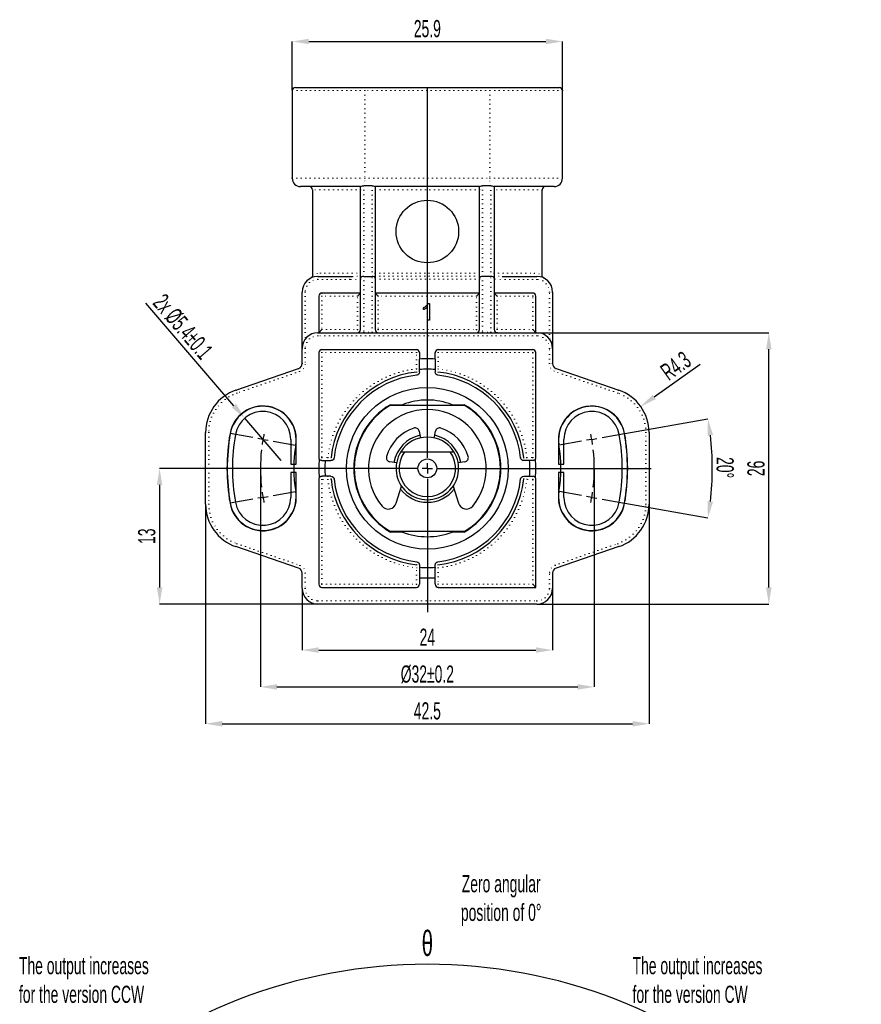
# Model space of a CAD drawing. Header units: millimetres. Extents: x 41 to 369, y 41 to 518.
# Tile 8 of 9: x 59 to 196, y 352 to 512. Entities that reach past the tile are written whole.
import ezdxf

# ---------------------------------------------------------------- set-up
doc = ezdxf.new("R2010")
doc.units = ezdxf.units.MM
doc.header["$PDSIZE"] = -1
doc.linetypes.add('DOT2', pattern=[0.635, 0, -0.635])
doc.layers.add('LINEE_SOTTILI', color=7, linetype='Continuous')
doc.styles.add('SLDTEXTSTYLE1', font='TXT', dxfattribs={"width": 0.605})
doc.dimstyles.new('SLDDIMSTYLE0', dxfattribs={"dimtxt": 2.8, "dimasz": 2.7, "dimexe": 0, "dimexo": 0.0625, "dimgap": 0.7, "dimtad": 1, "dimlfac": 0.588235, "dimrnd": 1e-09, "dimzin": 12, "dimdsep": 46, "dimtxsty": 'SLDTEXTSTYLE1', "dimsah": 1, "dimcen": 0.09, "dimadec": 0, "dimazin": 3, "dimtfac": 1, "dimtofl": 0, "dimtmove": 0, "dimatfit": 3, "dimfxl": 1, "dimfrac": 2, "dimtolj": 1, "dimtzin": 12, "dimarcsym": 0})
doc.dimstyles.new('SLDDIMSTYLE1', dxfattribs={"dimtxt": 2.8, "dimasz": 2.7, "dimexe": 0, "dimexo": 0.0625, "dimgap": 0.7, "dimtad": 1, "dimlfac": 0.588235, "dimrnd": 1e-09, "dimzin": 12, "dimdsep": 46, "dimtxsty": 'SLDTEXTSTYLE1', "dimsah": 1, "dimcen": 0.09, "dimadec": 0, "dimazin": 3, "dimtol": 1, "dimtp": 0.2, "dimtm": 0.2, "dimtfac": 1, "dimtofl": 0, "dimtmove": 0, "dimatfit": 3, "dimfxl": 1, "dimfrac": 2, "dimtolj": 1, "dimarcsym": 0})
doc.dimstyles.new('SLDDIMSTYLE13', dxfattribs={"dimtxt": 4.10931, "dimasz": 2.7, "dimexe": 0, "dimexo": 0.0625, "dimgap": 1.027327, "dimtad": 1, "dimdec": 4, "dimlfac": 0.588235, "dimzin": 12, "dimdsep": 46, "dimtxsty": 'SLDTEXTSTYLE1', "dimsah": 1, "dimcen": 0.09, "dimadec": 3, "dimazin": 3, "dimtfac": 1, "dimtdec": 3, "dimtofl": 0, "dimtmove": 0, "dimatfit": 3, "dimfxl": 1, "dimfrac": 2, "dimtolj": 1, "dimtzin": 12, "dimarcsym": 0})
doc.dimstyles.new('SLDDIMSTYLE2', dxfattribs={"dimtxt": 2.8, "dimasz": 2.7, "dimexe": 0, "dimexo": 0.0625, "dimgap": 0.7, "dimtad": 1, "dimdec": 1, "dimlfac": 0.588235, "dimrnd": 1e-09, "dimzin": 12, "dimdsep": 46, "dimtxsty": 'SLDTEXTSTYLE1', "dimblk1": 'NONE', "dimsah": 1, "dimcen": 0, "dimadec": 0, "dimazin": 3, "dimtol": 1, "dimtp": 0.1, "dimtm": 0.1, "dimtfac": 1, "dimtdec": 1, "dimtmove": 0, "dimatfit": 3, "dimldrblk": 'NONE', "dimfxl": 1, "dimfrac": 2, "dimtolj": 1, "dimarcsym": 0})
doc.dimstyles.new('SLDDIMSTYLE3', dxfattribs={"dimtxt": 2.8, "dimasz": 2.7, "dimexe": 0, "dimexo": 0.0625, "dimgap": 0.7, "dimtad": 1, "dimdec": 4, "dimlfac": 0.588235, "dimzin": 12, "dimdsep": 46, "dimtxsty": 'SLDTEXTSTYLE1', "dimsah": 1, "dimcen": 0.09, "dimadec": 3, "dimazin": 3, "dimtfac": 1, "dimtdec": 3, "dimtofl": 0, "dimtmove": 0, "dimatfit": 3, "dimfxl": 1, "dimfrac": 2, "dimtolj": 1, "dimtzin": 12, "dimarcsym": 0})
doc.dimstyles.new('SLDDIMSTYLE4', dxfattribs={"dimtxt": 2.8, "dimasz": 2.7, "dimexe": 0, "dimexo": 0.0625, "dimgap": 0.7, "dimtad": 1, "dimlfac": 0.588235, "dimrnd": 1e-09, "dimzin": 12, "dimdsep": 46, "dimtxsty": 'SLDTEXTSTYLE1', "dimsah": 1, "dimcen": 0, "dimadec": 0, "dimazin": 3, "dimtfac": 1, "dimtofl": 0, "dimtmove": 0, "dimatfit": 3, "dimfxl": 1, "dimfrac": 2, "dimtolj": 1, "dimtzin": 12, "dimarcsym": 0})

# ---------------------------------------------------------------- blocks, each defined once
blk = doc.blocks.new('_D_36')
at = {"layer": 'Defpoints', "color": 0}
for p in [(147.49, 508.52), (147.49, 508.52), (103.46, 500.51), (147.49, 500.51)]:
    blk.add_point(p, dxfattribs=at)
at = {"layer": 'LINEE_SOTTILI', "color": 0, "lineweight": -2}
for p, q in [((103.46, 500.58), (103.46, 508.52)), ((106.16, 508.52), (144.79, 508.52)), ((147.49, 500.58), (147.49, 508.52))]:
    blk.add_line(p, q, dxfattribs=at)
at = {"layer": 'LINEE_SOTTILI', "color": 0}
for points in [[(106.16, 508.97), (106.16, 508.07), (103.46, 508.52)], [(144.79, 508.07), (144.79, 508.97), (147.49, 508.52)]]:
    blk.add_solid(points, dxfattribs=at)
at = {"layer": 'LINEE_SOTTILI', "color": 0, "insert": (125.47, 512.02), "char_height": 2.8, "attachment_point": 2, "style": 'SLDTEXTSTYLE1'}
blk.add_mtext('\\A1;25.9', dxfattribs=at)
blk = doc.blocks.new('_D_37')
at = {"layer": 'Defpoints', "color": 0}
for p in [(98.27, 438.97), (152.67, 438.97), (152.67, 403.37), (152.67, 403.37)]:
    blk.add_point(p, dxfattribs=at)
at = {"layer": 'LINEE_SOTTILI', "color": 0, "lineweight": -2}
for p, q in [((98.27, 438.91), (98.27, 403.37)), ((152.67, 438.91), (152.67, 403.37)), ((100.97, 403.37), (149.97, 403.37))]:
    blk.add_line(p, q, dxfattribs=at)
at = {"layer": 'LINEE_SOTTILI', "color": 0}
for points in [[(100.97, 403.82), (100.97, 402.92), (98.27, 403.37)], [(149.97, 402.92), (149.97, 403.82), (152.67, 403.37)]]:
    blk.add_solid(points, dxfattribs=at)
at = {"layer": 'LINEE_SOTTILI', "color": 0, "insert": (125.47, 406.87), "char_height": 2.8, "attachment_point": 2, "style": 'SLDTEXTSTYLE1'}
blk.add_mtext('\\A1;%%c32%%p0.2', dxfattribs=at)
blk = doc.blocks.new('_D_38')
at = {"layer": 'Defpoints', "color": 0}
for p in [(89.35, 433.14), (161.6, 433.14), (161.6, 397.37), (161.6, 397.37)]:
    blk.add_point(p, dxfattribs=at)
at = {"layer": 'LINEE_SOTTILI', "color": 0, "lineweight": -2}
for p, q in [((89.35, 433.07), (89.35, 397.37)), ((161.6, 433.07), (161.6, 397.37)), ((92.05, 397.37), (158.9, 397.37))]:
    blk.add_line(p, q, dxfattribs=at)
at = {"layer": 'LINEE_SOTTILI', "color": 0}
for points in [[(92.05, 397.82), (92.05, 396.92), (89.35, 397.37)], [(158.9, 396.92), (158.9, 397.82), (161.6, 397.37)]]:
    blk.add_solid(points, dxfattribs=at)
at = {"layer": 'LINEE_SOTTILI', "color": 0, "insert": (125.47, 400.87), "char_height": 2.8, "attachment_point": 2, "style": 'SLDTEXTSTYLE1'}
blk.add_mtext('\\A1;42.5', dxfattribs=at)
blk = doc.blocks.new('_D_39')
at = {"layer": 'Defpoints', "color": 0}
for p in [(88.75, 438.97), (81.85, 416.87), (81.85, 416.87), (107.62, 416.87)]:
    blk.add_point(p, dxfattribs=at)
at = {"layer": 'LINEE_SOTTILI', "color": 0, "lineweight": -2}
for p, q in [((88.69, 438.97), (81.85, 438.97)), ((81.85, 436.27), (81.85, 419.57)), ((107.56, 416.87), (81.85, 416.87))]:
    blk.add_line(p, q, dxfattribs=at)
at = {"layer": 'LINEE_SOTTILI', "color": 0}
for points in [[(82.3, 436.27), (81.4, 436.27), (81.85, 438.97)], [(81.4, 419.57), (82.3, 419.57), (81.85, 416.87)]]:
    blk.add_solid(points, dxfattribs=at)
at = {"layer": 'LINEE_SOTTILI', "color": 0, "insert": (78.35, 427.92), "char_height": 2.8, "attachment_point": 2, "rotation": 90, "style": 'SLDTEXTSTYLE1'}
blk.add_mtext('\\A1;13', dxfattribs=at)
blk = doc.blocks.new('_D_40')
at = {"layer": 'Defpoints', "color": 0}
for p in [(95.72, 447.15), (101.65, 440.25)]:
    blk.add_point(p, dxfattribs=at)
at = {"layer": 'LINEE_SOTTILI', "color": 0, "lineweight": -2}
for p, q in [((93.96, 449.19), (79.61, 465.91)), ((101.65, 440.25), (95.72, 447.15)), ((101.65, 440.25), (101.65, 440.25))]:
    blk.add_line(p, q, dxfattribs=at)
at = {"layer": 'LINEE_SOTTILI', "color": 0}
blk.add_solid([(93.62, 448.9), (94.3, 449.49), (95.72, 447.15)], dxfattribs=at)
at = {"layer": 'LINEE_SOTTILI', "color": 0, "insert": (82.72, 467.66), "char_height": 2.8, "attachment_point": 1, "rotation": 310.6484, "style": 'SLDTEXTSTYLE1'}
blk.add_mtext('\\A1;2x %%c5.4%%p0.1', dxfattribs=at)
blk = doc.blocks.new('_None')
blk = doc.blocks.new('_D_41')
at = {"layer": 'Defpoints', "color": 0}
for p in [(105.07, 419.42), (145.87, 419.42), (145.87, 409.37), (145.87, 409.37)]:
    blk.add_point(p, dxfattribs=at)
at = {"layer": 'LINEE_SOTTILI', "color": 0, "lineweight": -2}
for p, q in [((105.07, 419.36), (105.07, 409.37)), ((145.87, 419.36), (145.87, 409.37)), ((107.77, 409.37), (143.17, 409.37))]:
    blk.add_line(p, q, dxfattribs=at)
at = {"layer": 'LINEE_SOTTILI', "color": 0}
for points in [[(107.77, 409.82), (107.77, 408.92), (105.07, 409.37)], [(143.17, 408.92), (143.17, 409.82), (145.87, 409.37)]]:
    blk.add_solid(points, dxfattribs=at)
at = {"layer": 'LINEE_SOTTILI', "color": 0, "insert": (125.47, 412.87), "char_height": 2.8, "attachment_point": 2, "style": 'SLDTEXTSTYLE1'}
blk.add_mtext('\\A1;24', dxfattribs=at)
blk = doc.blocks.new('_D_42')
at = {"layer": 'Defpoints', "color": 0}
for p in [(157.57, 444.63), (146.94, 442.76), (146.94, 435.19), (171.81, 436.27), (157.57, 433.31)]:
    blk.add_point(p, dxfattribs=at)
at = {"layer": 'LINEE_SOTTILI', "color": 0, "lineweight": -2}
for p, q in [((157.63, 444.64), (171.18, 447.03)), ((157.63, 433.3), (171.18, 430.91))]:
    blk.add_line(p, q, dxfattribs=at)
blk.add_arc((125.47, 438.97), 46.42, 353.3333, 6.6667, dxfattribs=at)
at = {"layer": 'LINEE_SOTTILI', "color": 0}
for points in [[(172.02, 444.43), (171.13, 444.3), (171.18, 447.03)], [(171.13, 433.65), (172.02, 433.52), (171.18, 430.91)]]:
    blk.add_solid(points, dxfattribs=at)
at = {"layer": 'LINEE_SOTTILI', "color": 0, "insert": (175.39, 440.81), "char_height": 2.8, "attachment_point": 1, "rotation": 270, "style": 'SLDTEXTSTYLE1'}
blk.add_mtext('\\A1;20%%d', dxfattribs=at)
blk = doc.blocks.new('_D_43')
at = {"layer": 'Defpoints', "color": 0}
for p in [(160.24, 449.05), (154.29, 444.81)]:
    blk.add_point(p, dxfattribs=at)
at = {"layer": 'LINEE_SOTTILI', "color": 0, "lineweight": -2}
blk.add_line((162.44, 450.62), (169.91, 455.95), dxfattribs=at)
at = {"layer": 'LINEE_SOTTILI', "color": 0}
blk.add_solid([(162.18, 450.98), (162.7, 450.25), (160.24, 449.05)], dxfattribs=at)
at = {"layer": 'LINEE_SOTTILI', "color": 0, "insert": (163.17, 455.44), "char_height": 2.8, "attachment_point": 1, "rotation": 35.4759, "style": 'SLDTEXTSTYLE1'}
blk.add_mtext('\\A1;R4.3', dxfattribs=at)
blk = doc.blocks.new('_D_44')
at = {"layer": 'Defpoints', "color": 0}
for p in [(143.32, 461.07), (181.1, 461.07), (181.1, 461.07), (143.32, 416.87)]:
    blk.add_point(p, dxfattribs=at)
at = {"layer": 'LINEE_SOTTILI', "color": 0, "lineweight": -2}
for p, q in [((143.38, 461.07), (181.1, 461.07)), ((181.1, 419.57), (181.1, 458.37)), ((143.38, 416.87), (181.1, 416.87))]:
    blk.add_line(p, q, dxfattribs=at)
at = {"layer": 'LINEE_SOTTILI', "color": 0}
for points in [[(181.55, 458.37), (180.65, 458.37), (181.1, 461.07)], [(180.65, 419.57), (181.55, 419.57), (181.1, 416.87)]]:
    blk.add_solid(points, dxfattribs=at)
at = {"layer": 'LINEE_SOTTILI', "color": 0, "insert": (177.6, 438.97), "char_height": 2.8, "attachment_point": 2, "rotation": 90, "style": 'SLDTEXTSTYLE1'}
blk.add_mtext('\\A1;26', dxfattribs=at)
blk = doc.blocks.new('SW_CENTERMARKSYMBOL_9')
at = {"layer": 'LINEE_SOTTILI', "color": 0}
for p, q in [((-1.67, 0.3), (-5.32, 0.94)), ((0, 0), (-0.84, 0.15)), ((0, 0), (0.84, -0.15)), ((53.57, 0), (52.74, -0.15)), ((53.57, 0), (54.41, 0.15)), ((55.25, 0.3), (58.89, 0.94)), ((1.67, -0.3), (5.32, -0.94)), ((51.9, -0.3), (48.26, -0.94)), ((0, -9.45), (-0.84, -9.59)), ((0, -9.45), (0.84, -9.3)), ((1.67, -9.15), (5.32, -8.51)), ((51.9, -9.15), (48.26, -8.51)), ((53.57, -9.45), (52.74, -9.3)), ((53.57, -9.45), (54.41, -9.59)), ((-1.67, -9.74), (-5.32, -10.38)), ((55.25, -9.74), (58.89, -10.38))]:
    blk.add_line(p, q, dxfattribs=at)
for start, end in [(170, 171.7905), (168.2095, 170), (10, 11.7905), (8.2095, 10), (173.581, 186.419), (353.581, 6.419), (188.2095, 190), (190, 191.7905), (348.2095, 350), (350, 351.7905)]:
    blk.add_arc((26.79, -4.72), 27.2, start, end, dxfattribs=at)
blk = doc.blocks.new('SW_CENTERMARKSYMBOL_10')
at = {"layer": 'LINEE_SOTTILI', "color": 0}
for p, q in [((0, 1.7), (0, 62.08)), ((-1.7, 0), (-36.72, 0)), ((0, 0), (-0.85, 0)), ((0, 0), (0, 0.85)), ((0, 0), (0, -0.85)), ((0, 0), (0.85, 0)), ((1.7, 0), (36.46, 0)), ((0, -1.7), (0, -23.43))]:
    blk.add_line(p, q, dxfattribs=at)
blk = doc.blocks.new('_D_47')
at = {"layer": 'Defpoints', "color": 0}
for p in [(147.44, 355.29), (73.41, 325.35), (176.39, 324.21), (125.47, 273.29), (125.47, 273.29)]:
    blk.add_point(p, dxfattribs=at)
at = {"layer": 'LINEE_SOTTILI', "color": 0, "lineweight": -2}
for p, q in [((73.37, 325.39), (65.44, 333.32)), ((176.44, 324.26), (185.5, 333.32))]:
    blk.add_line(p, q, dxfattribs=at)
blk.add_arc((125.47, 273.29), 84.89, 46.8224, 133.1776, dxfattribs=at)
at = {"layer": 'LINEE_SOTTILI', "color": 0}
for points in [[(67.07, 335.52), (67.7, 334.88), (65.44, 333.32)], [(183.25, 334.88), (183.87, 335.52), (185.5, 333.32)]]:
    blk.add_solid(points, dxfattribs=at)
at = {"layer": 'LINEE_SOTTILI', "color": 0, "insert": (124.55, 363.65), "char_height": 4.11, "attachment_point": 1, "style": 'SLDTEXTSTYLE1'}
blk.add_mtext('θ', dxfattribs=at)

msp = doc.modelspace()

# ---------------------------------------------------------------- linework, layer by layer
at = {"color": 7, "linetype": 'Continuous', "lineweight": 25}
for p, q in [((103.45569, 500.5129), (103.45569, 486.2329)), ((103.96569, 501.0229), (115.27069, 501.0229)), ((115.27069, 501.0229), (135.67069, 501.0229)), ((135.67069, 501.0229), (146.97569, 501.0229)), ((147.48569, 486.2329), (147.48569, 500.5129)), ((114.59069, 484.8729), (104.81569, 484.8729)), ((114.59069, 469.97996), (114.59069, 484.87711)), ((116.46069, 485.00997), (115.27069, 485.00997)), ((116.97069, 484.87556), (116.97069, 469.97996)), ((133.97069, 484.8729), (116.97069, 484.8729)), ((133.97069, 469.97996), (133.97069, 484.87556)), ((135.67069, 485.00997), (134.48069, 485.00997)), ((136.35069, 484.87711), (136.35069, 469.97996)), ((146.12569, 484.8729), (136.35069, 484.8729)), ((106.77069, 484.3629), (106.77069, 470.45701)), ((144.17069, 470.45701), (144.17069, 484.3629)), ((107.62069, 470.2529), (112.81891, 470.2529)), ((112.81891, 470.2529), (113.26618, 470.25842)), ((115.10069, 470.2529), (116.46069, 470.2529)), ((135.84069, 470.2529), (134.48069, 470.2529)), ((137.64562, 470.25788), (138.12246, 470.2529)), ((138.12246, 470.2529), (143.32069, 470.2529)), ((114.59069, 461.5829), (114.59069, 469.97996)), ((116.97069, 469.97996), (116.97069, 461.5829)), ((133.97069, 461.5829), (133.97069, 469.97996)), ((136.35069, 469.97996), (136.35069, 461.5829)), ((105.07069, 458.5229), (105.07069, 467.7029)), ((107.79069, 467.0229), (107.79069, 461.0729)), ((114.59069, 467.5329), (108.30069, 467.5329)), ((114.59069, 467.5329), (114.08069, 467.0229)), ((133.97069, 467.5329), (116.97069, 467.5329)), ((116.97069, 467.5329), (117.48069, 467.0229)), ((133.97069, 467.5329), (133.46069, 467.0229)), ((142.64069, 467.5329), (136.35069, 467.5329)), ((136.86069, 467.0229), (136.35069, 467.5329)), ((143.15069, 461.0729), (143.15069, 467.0229)), ((145.87069, 467.7029), (145.87069, 458.5229)), ((125.47069, 463.1129), (125.47069, 465.23245)), ((125.59492, 465.8329), (125.81941, 465.8329)), ((125.81941, 465.8329), (125.81941, 463.1129)), ((124.843, 464.83143), (124.843, 465.1529)), ((125.81941, 463.1129), (125.47069, 463.1129)), ((107.62069, 461.0729), (143.32069, 461.0729)), ((108.30069, 461.5829), (107.79069, 461.0729)), ((143.15069, 461.0729), (142.64069, 461.5829)), ((105.07069, 456.04375), (105.07069, 458.5229)), ((107.79069, 457.8429), (107.79069, 440.7579)), ((108.30069, 458.3529), (123.68569, 458.3529)), ((124.19569, 457.8429), (124.19569, 456.77731)), ((126.74569, 456.77731), (126.74569, 457.8429)), ((127.25569, 458.3529), (142.64069, 458.3529)), ((143.15069, 440.7579), (143.15069, 457.8429)), ((145.87069, 458.5229), (145.87069, 456.04375)), ((126.74569, 456.77731), (126.74569, 455.0725)), ((94.27578, 451.72047), (104.49742, 455.24006)), ((124.19569, 454.682), (124.19569, 455.0725)), ((126.74569, 455.0725), (126.74569, 454.682)), ((146.44396, 455.24006), (156.66559, 451.72047)), ((119.46208, 449.3429), (121.41466, 449.3429)), ((119.48497, 449.2579), (131.4564, 449.2579)), ((129.52671, 449.3429), (131.47929, 449.3429)), ((89.34569, 433.13708), (89.34569, 444.80873)), ((124.12395, 445.04763), (124.32456, 444.14277)), ((126.61682, 444.14277), (126.81742, 445.04763)), ((161.59569, 444.80873), (161.59569, 433.13708)), ((103.23142, 443.69613), (103.23142, 439.6529)), ((104.08142, 439.6529), (104.08142, 443.69613)), ((124.32456, 444.14277), (124.38284, 443.95553)), ((126.55853, 443.95553), (126.61682, 444.14277)), ((146.85996, 443.69613), (146.85996, 439.6529)), ((147.70996, 439.6529), (147.70996, 443.69613)), ((121.15657, 441.6929), (121.77343, 441.6929)), ((121.77343, 441.6929), (129.16794, 441.6929)), ((129.16794, 441.6929), (129.7848, 441.6929)), ((103.23142, 439.6529), (104.08142, 439.6529)), ((108.30069, 440.2479), (108.82093, 440.2479)), ((108.82093, 440.2479), (109.76159, 440.2479)), ((120.44817, 439.85851), (119.34299, 440.05338)), ((131.59838, 440.05338), (130.49321, 439.85851)), ((142.12045, 440.2479), (141.17978, 440.2479)), ((142.64069, 440.2479), (142.12045, 440.2479)), ((146.85996, 439.6529), (147.70996, 439.6529)), ((103.23142, 438.2929), (103.23142, 434.24967)), ((104.08142, 438.2929), (103.23142, 438.2929)), ((104.08142, 434.24967), (104.08142, 438.2929)), ((146.85996, 438.2929), (146.85996, 434.24967)), ((147.70996, 438.2929), (146.85996, 438.2929)), ((147.70996, 434.24967), (147.70996, 438.2929)), ((107.79069, 437.1879), (107.79069, 420.1029)), ((108.82093, 437.6979), (108.30069, 437.6979)), ((109.76159, 437.6979), (108.82093, 437.6979)), ((141.17978, 437.6979), (142.12045, 437.6979)), ((142.12045, 437.6979), (142.64069, 437.6979)), ((143.15069, 419.5929), (143.15069, 437.1879)), ((120.39177, 433.28489), (121.27228, 436.0775)), ((129.6691, 436.0775), (130.5496, 433.28489)), ((121.41466, 428.6029), (119.46208, 428.6029)), ((131.4564, 428.6879), (119.48497, 428.6879)), ((131.47929, 428.6029), (129.52671, 428.6029)), ((104.49742, 422.70574), (94.27578, 426.22533)), ((156.66559, 426.22533), (146.44396, 422.70574)), ((105.07069, 419.4229), (105.07069, 421.90205)), ((124.19569, 423.26381), (124.19569, 422.87331)), ((126.74569, 422.87331), (126.74569, 423.26381)), ((126.74569, 421.1685), (126.74569, 422.87331)), ((145.87069, 421.90205), (145.87069, 419.4229)), ((124.19569, 421.1685), (124.19569, 420.1029)), ((126.74569, 420.1029), (126.74569, 421.1685)), ((108.30069, 419.5929), (123.68569, 419.5929)), ((127.25569, 419.5929), (143.15069, 419.5929)), ((142.64069, 420.1029), (143.15069, 419.5929)), ((143.32069, 416.8729), (107.62069, 416.8729))]:
    msp.add_line(p, q, dxfattribs=at)
at = {"color": 7, "linetype": 'DOT2', "lineweight": 18}
for p, q in [((115.27069, 500.5129), (103.45569, 500.5129)), ((115.27069, 501.0229), (115.27069, 500.5129)), ((115.27069, 500.5129), (115.27069, 486.2329)), ((135.67069, 500.5129), (115.27069, 500.5129)), ((135.67069, 500.5129), (135.67069, 501.0229)), ((135.67069, 500.5129), (135.67069, 486.2329)), ((147.48569, 500.5129), (135.67069, 500.5129)), ((103.45569, 486.2329), (115.27069, 486.2329)), ((115.27069, 485.00997), (115.27069, 486.2329)), ((115.27069, 486.2329), (135.67069, 486.2329)), ((135.67069, 485.00997), (135.67069, 486.2329)), ((135.67069, 486.2329), (147.48569, 486.2329)), ((115.10069, 485.0106), (115.10069, 470.2529)), ((116.46069, 470.2529), (116.46069, 485.00997)), ((134.48069, 485.00997), (134.48069, 470.2529)), ((135.84069, 470.2529), (135.84069, 485.0106)), ((114.59069, 484.3629), (106.77069, 484.3629)), ((133.97069, 484.3629), (116.97069, 484.3629)), ((144.17069, 484.3629), (136.35069, 484.3629)), ((107.62069, 469.7429), (107.62069, 470.2529)), ((108.05371, 470.7629), (114.59069, 470.7629)), ((112.81891, 469.7429), (112.81891, 470.2529)), ((115.10069, 470.2529), (115.10069, 461.15856)), ((116.46069, 461.15856), (116.46069, 470.2529)), ((116.97069, 470.7629), (133.97069, 470.7629)), ((116.97069, 470.28207), (133.97069, 470.28207)), ((134.48069, 470.2529), (134.48069, 461.15856)), ((135.84069, 461.15856), (135.84069, 470.2529)), ((136.35069, 470.7629), (142.88767, 470.7629)), ((138.12246, 470.2529), (138.12246, 469.7429)), ((143.32069, 470.2529), (143.32069, 469.7429)), ((112.81891, 469.7429), (107.62069, 469.7429)), ((133.97069, 469.80124), (116.97069, 469.80124)), ((143.32069, 469.7429), (138.12246, 469.7429)), ((105.58069, 467.7029), (105.07069, 467.7029)), ((105.58069, 467.7029), (105.58069, 460.0529)), ((108.30069, 467.0229), (107.79069, 467.0229)), ((108.30069, 467.5329), (108.30069, 467.0229)), ((108.30069, 467.0229), (108.30069, 461.5829)), ((114.08069, 467.0229), (108.30069, 467.0229)), ((114.08069, 461.5829), (114.08069, 467.0229)), ((117.48069, 467.0229), (117.48069, 461.5829)), ((133.46069, 467.0229), (117.48069, 467.0229)), ((133.46069, 461.5829), (133.46069, 467.0229)), ((136.86069, 467.0229), (136.86069, 461.5829)), ((142.64069, 467.0229), (136.86069, 467.0229)), ((142.64069, 467.0229), (142.64069, 467.5329)), ((142.64069, 461.5829), (142.64069, 467.0229)), ((143.15069, 467.0229), (142.64069, 467.0229)), ((145.36069, 460.0529), (145.36069, 467.7029)), ((145.87069, 467.7029), (145.36069, 467.7029)), ((107.62069, 461.0729), (107.62069, 460.5629)), ((143.32069, 460.5629), (107.62069, 460.5629)), ((108.30069, 461.5829), (114.08069, 461.5829)), ((114.08069, 461.5829), (114.08069, 461.0729)), ((114.59069, 461.5829), (114.08069, 461.5829)), ((115.10069, 461.15856), (115.10069, 461.0729)), ((115.10069, 461.15856), (116.46069, 461.15856)), ((116.46069, 461.15856), (116.46069, 461.0729)), ((117.48069, 461.5829), (116.97069, 461.5829)), ((117.48069, 461.5829), (117.48069, 461.0729)), ((117.48069, 461.5829), (133.46069, 461.5829)), ((133.46069, 461.5829), (133.46069, 461.0729)), ((133.97069, 461.5829), (133.46069, 461.5829)), ((134.48069, 461.0729), (134.48069, 461.15856)), ((134.48069, 461.15856), (135.84069, 461.15856)), ((135.84069, 461.0729), (135.84069, 461.15856)), ((136.86069, 461.5829), (136.35069, 461.5829)), ((136.86069, 461.0729), (136.86069, 461.5829)), ((136.86069, 461.5829), (142.64069, 461.5829)), ((143.32069, 461.0729), (143.32069, 460.5629)), ((105.07069, 458.5229), (105.58069, 458.5229)), ((105.58069, 458.5229), (105.58069, 456.04375)), ((107.79069, 457.8429), (108.30069, 457.8429)), ((108.30069, 458.3529), (108.30069, 457.8429)), ((123.68569, 457.8429), (108.30069, 457.8429)), ((108.30069, 457.8429), (108.30069, 440.7579)), ((123.68569, 458.3529), (123.68569, 457.8429)), ((123.68569, 455.17479), (123.68569, 457.8429)), ((124.19569, 457.8429), (123.68569, 457.8429)), ((126.74569, 457.8429), (127.25569, 457.8429)), ((127.25569, 458.3529), (127.25569, 457.8429)), ((127.25569, 457.8429), (127.25569, 455.17479)), ((142.64069, 457.8429), (127.25569, 457.8429)), ((142.64069, 458.3529), (142.64069, 457.8429)), ((143.15069, 457.8429), (142.64069, 457.8429)), ((142.64069, 440.7579), (142.64069, 457.8429)), ((145.36069, 456.04375), (145.36069, 458.5229)), ((145.87069, 458.5229), (145.36069, 458.5229)), ((105.07069, 456.04375), (105.58069, 456.04375)), ((145.87069, 456.04375), (145.36069, 456.04375)), ((104.66346, 454.75785), (94.44182, 451.23826)), ((104.49742, 455.24006), (104.66346, 454.75785)), ((124.19569, 455.17479), (123.68569, 455.17479)), ((123.68569, 455.17479), (123.74152, 454.66804)), ((127.25569, 455.17479), (126.74569, 455.17479)), ((127.25569, 455.17479), (127.19986, 454.66804)), ((146.44396, 455.24006), (146.27792, 454.75785)), ((156.49955, 451.23826), (146.27792, 454.75785)), ((94.27578, 451.72047), (94.44182, 451.23826)), ((156.66559, 451.72047), (156.49955, 451.23826)), ((89.34569, 444.80873), (89.85569, 444.80873)), ((89.85569, 444.80873), (89.85569, 433.13708)), ((161.08569, 433.13708), (161.08569, 444.80873)), ((161.08569, 444.80873), (161.59569, 444.80873)), ((108.30069, 440.7579), (107.79069, 440.7579)), ((108.30069, 440.7579), (108.30069, 440.2479)), ((108.30069, 440.7579), (109.2688, 440.7579)), ((109.2688, 440.7579), (109.77555, 440.70207)), ((109.2688, 440.7579), (109.2688, 440.2479)), ((141.67257, 440.7579), (141.16582, 440.70207)), ((141.67257, 440.7579), (141.67257, 440.2479)), ((141.67257, 440.7579), (142.64069, 440.7579)), ((142.64069, 440.7579), (142.64069, 440.2479)), ((143.15069, 440.7579), (142.64069, 440.7579)), ((107.79069, 437.1879), (108.30069, 437.1879)), ((108.30069, 437.6979), (108.30069, 437.1879)), ((109.2688, 437.1879), (108.30069, 437.1879)), ((108.30069, 437.1879), (108.30069, 420.1029)), ((109.2688, 437.6979), (109.2688, 437.1879)), ((109.77555, 437.24373), (109.2688, 437.1879)), ((141.16582, 437.24373), (141.67257, 437.1879)), ((141.67257, 437.1879), (141.67257, 437.6979)), ((142.64069, 437.1879), (141.67257, 437.1879)), ((142.64069, 437.1879), (142.64069, 437.6979)), ((142.64069, 437.1879), (143.15069, 437.1879)), ((142.64069, 420.1029), (142.64069, 437.1879)), ((89.34569, 433.13708), (89.85569, 433.13708)), ((161.08569, 433.13708), (161.59569, 433.13708)), ((94.44182, 426.70755), (94.27578, 426.22533)), ((94.44182, 426.70755), (104.66346, 423.18796)), ((146.27792, 423.18796), (156.49955, 426.70755)), ((156.49955, 426.70755), (156.66559, 426.22533)), ((104.66346, 423.18796), (104.49742, 422.70574)), ((105.58069, 421.90205), (105.07069, 421.90205)), ((105.58069, 421.90205), (105.58069, 419.4229)), ((123.74152, 423.27777), (123.68569, 422.77102)), ((123.68569, 422.77102), (124.19569, 422.77102)), ((123.68569, 420.1029), (123.68569, 422.77102)), ((126.74569, 422.77102), (127.25569, 422.77102)), ((127.19986, 423.27777), (127.25569, 422.77102)), ((127.25569, 422.77102), (127.25569, 420.1029)), ((145.36069, 419.4229), (145.36069, 421.90205)), ((145.36069, 421.90205), (145.87069, 421.90205)), ((146.27792, 423.18796), (146.44396, 422.70574)), ((105.58069, 419.4229), (105.07069, 419.4229)), ((108.30069, 420.1029), (107.79069, 420.1029)), ((108.30069, 420.1029), (123.68569, 420.1029)), ((108.30069, 420.1029), (108.30069, 419.5929)), ((123.68569, 420.1029), (124.19569, 420.1029)), ((123.68569, 420.1029), (123.68569, 419.5929)), ((126.74569, 420.1029), (127.25569, 420.1029)), ((127.25569, 419.5929), (127.25569, 420.1029)), ((127.25569, 420.1029), (142.64069, 420.1029)), ((145.36069, 419.4229), (145.87069, 419.4229)), ((107.62069, 417.3829), (143.32069, 417.3829)), ((107.62069, 417.3829), (107.62069, 416.8729)), ((143.32069, 417.3829), (143.32069, 416.8729))]:
    msp.add_line(p, q, dxfattribs=at)
at = {"color": 7, "linetype": 'DOT2', "lineweight": 18, "flags": 128}
for points in [[(123.74325, 454.17507), (123.74315, 454.20269), (123.74275, 454.31315), (123.74152, 454.66804)], [(127.19986, 454.66804), (127.19976, 454.64043), (127.19938, 454.52999), (127.19813, 454.17507)], [(109.77555, 440.70207), (109.80316, 440.70198), (109.9136, 440.7016), (110.26852, 440.70034)], [(140.67286, 440.70034), (140.70047, 440.70044), (140.81093, 440.70084), (141.16582, 440.70207)], [(110.26852, 437.24546), (110.2409, 437.24536), (110.13044, 437.24497), (109.77555, 437.24373)], [(141.16582, 437.24373), (141.13821, 437.24383), (141.02778, 437.24421), (140.67286, 437.24546)], [(123.74152, 423.27777), (123.74161, 423.30538), (123.74199, 423.41581), (123.74325, 423.77073)], [(127.19813, 423.77073), (127.19823, 423.74312), (127.19862, 423.63266), (127.19986, 423.27777)]]:
    msp.add_lwpolyline(points, dxfattribs=at)
at = {"color": 7, "linetype": 'Continuous', "lineweight": 25}
for centre, radius in [((125.47069, 477.5629), 5.1), ((125.47069, 438.9729), 13.175), ((125.47069, 438.9729), 1.53)]:
    msp.add_circle(centre, radius, dxfattribs=at)
for centre, radius, start, end in [((103.96569, 500.5129), 0.51, 90, 180), ((146.97569, 500.5129), 0.51, 0, 90), ((104.81569, 486.2329), 1.36, 180, 270), ((146.12569, 486.2329), 1.36, 270, 0), ((106.26069, 484.3629), 0.51, 0, 90), ((144.68069, 484.3629), 0.51, 90, 180), ((107.62069, 467.7029), 2.55, 90, 180), ((143.32069, 467.7029), 2.55, 0, 90), ((108.30069, 467.0229), 0.51, 90, 180), ((142.64069, 467.0229), 0.51, 0, 90), ((107.62069, 458.5229), 2.55, 90, 180), ((114.08069, 461.5829), 0.51, 270, 0), ((117.48069, 461.5829), 0.51, 180, 270), ((133.46069, 461.5829), 0.51, 270, 0), ((136.86069, 461.5829), 0.51, 180, 270), ((143.32069, 458.5229), 2.55, 0, 90), ((108.30069, 457.8429), 0.51, 90, 180), ((123.68569, 457.8429), 0.51, 0, 90), ((127.25569, 457.8429), 0.51, 90, 180), ((142.64069, 457.8429), 0.51, 0, 90), ((104.22069, 456.04375), 0.85, 289, 0), ((125.47069, 438.9729), 17.85, 85.9039562, 94.0960438), ((146.72069, 456.04375), 0.85, 180, 251), ((125.47069, 438.9729), 15.7901, 96.2870567, 173.7129433), ((125.47069, 438.9729), 15.3, 96.4827771, 173.5172229), ((125.47069, 438.9729), 16.15, 85.471937, 94.528063), ((125.47069, 438.9729), 15.3, 6.4827771, 83.5172229), ((125.47069, 438.9729), 15.7901, 6.2870567, 83.7129433), ((96.65569, 444.80873), 7.31, 109, 180), ((154.28569, 444.80873), 7.31, 0, 71), ((125.47069, 438.9729), 11.985, 120.0889384, 239.9110616), ((125.47069, 438.9729), 11.9, 120.198757, 239.801243), ((125.47069, 438.9729), 11.135, 68.6380163, 111.3619837), ((125.47069, 438.9729), 11.9, 300.198757, 59.801243), ((125.47069, 438.9729), 11.985, 300.0889384, 59.9110616), ((98.68392, 443.69613), 5.44, 350, 170), ((98.68392, 443.69613), 5.3975, 0, 170), ((98.68392, 443.69613), 4.5475, 0, 170), ((125.47069, 438.9729), 9.605, 320.2528718, 219.7471282), ((152.25746, 443.69613), 5.44, 10, 190), ((152.25746, 443.69613), 5.3975, 10, 180), ((152.25746, 443.69613), 4.5475, 10, 180), ((125.47069, 438.9729), 32.64, 170, 190), ((125.47069, 438.9729), 32.5975, 170, 190), ((125.47069, 438.9729), 31.7475, 170, 190), ((125.47069, 438.9729), 6.9275, 108.6401571, 163.8598429), ((125.47069, 438.9729), 5.525, 102.5, 170), ((123.47044, 444.90276), 0.66937, 12.5, 108.6401571), ((125.47069, 438.9729), 5.525, 10, 77.5), ((127.47093, 444.90276), 0.66937, 71.3598429, 167.5), ((125.47069, 438.9729), 6.9275, 16.1401571, 71.3598429), ((125.47069, 438.9729), 31.7475, 350, 10), ((125.47069, 438.9729), 32.5975, 350, 10), ((125.47069, 438.9729), 32.64, 350, 10), ((125.47069, 438.9729), 21.76, 170, 190), ((125.47069, 438.9729), 5.1, 32.2309526, 147.7690474), ((125.47069, 438.9729), 21.76, 350, 10), ((125.47069, 438.9729), 5.1, 147.7690474, 32.2309526), ((125.47069, 438.9729), 4.59, 143.6587969, 36.3412031), ((108.30069, 440.7579), 0.51, 180, 209.6073759), ((125.47069, 438.9729), 17.68, 175.025637, 184.974363), ((125.47069, 438.9729), 16.6985, 175.6209679, 184.3790321), ((119.45923, 440.71259), 0.66938, 163.8598429, 260), ((131.48215, 440.71259), 0.66938, 280, 16.1401571), ((125.47069, 438.9729), 16.6985, 355.6209679, 4.3790321), ((142.64069, 440.7579), 0.51, 330.3926241, 0), ((125.47069, 438.9729), 17.68, 355.025637, 4.974363), ((108.30069, 437.1879), 0.51, 150.3926241, 180), ((125.47069, 438.9729), 15.7901, 186.2870567, 263.7129433), ((125.47069, 438.9729), 15.3, 186.4827771, 263.5172229), ((125.47069, 438.9729), 15.3, 276.4827771, 353.5172229), ((125.47069, 438.9729), 15.7901, 276.2870567, 353.7129433), ((142.64069, 437.1879), 0.51, 0, 29.6073759), ((98.68392, 434.24967), 5.44, 190, 10), ((125.47069, 438.9729), 5.525, 217.9492205, 322.0507795), ((152.25746, 434.24967), 5.44, 170, 350), ((96.65569, 433.13708), 7.31, 180, 251), ((98.68392, 434.24967), 5.3975, 190, 0), ((98.68392, 434.24967), 4.5475, 190, 0), ((119.11498, 433.68746), 1.33875, 219.7471282, 342.5), ((131.82639, 433.68746), 1.33875, 197.5, 320.2528718), ((152.25746, 434.24967), 5.3975, 180, 350), ((152.25746, 434.24967), 4.5475, 180, 350), ((154.28569, 433.13708), 7.31, 289, 0), ((125.47069, 438.9729), 11.135, 248.6380163, 291.3619837), ((104.22069, 421.90205), 0.85, 0, 71), ((125.47069, 438.9729), 16.15, 265.471937, 274.528063), ((146.72069, 421.90205), 0.85, 109, 180), ((125.47069, 438.9729), 17.85, 265.9039562, 274.0960438), ((107.62069, 419.4229), 2.55, 180, 270), ((108.30069, 420.1029), 0.51, 180, 270), ((123.68569, 420.1029), 0.51, 270, 0), ((127.25569, 420.1029), 0.51, 180, 270), ((143.32069, 419.4229), 2.55, 270, 0)]:
    msp.add_arc(centre, radius, start, end, dxfattribs=at)
at = {"color": 7, "linetype": 'DOT2', "lineweight": 18}
for centre, radius, start, end in [((107.57878, 470.72732), 0.47626, 275.0486655, 4.2850512), ((143.3626, 470.72732), 0.47626, 175.7149488, 264.9513345), ((107.62069, 467.7029), 2.04, 90, 180), ((143.32069, 467.7029), 2.04, 0, 90), ((107.62069, 458.5229), 2.04, 90, 180), ((143.32069, 458.5229), 2.04, 0, 90), ((104.22069, 456.04375), 1.36, 289, 0), ((146.72069, 456.04375), 1.36, 180, 251), ((125.47069, 438.9729), 16.29992, 96.2870567, 173.7129433), ((123.68581, 455.17487), 0.50988, 276.2728629, 359.9910233), ((127.25557, 455.17487), 0.50988, 180.0089767, 263.7271371), ((125.47069, 438.9729), 16.29992, 6.2870567, 83.7129433), ((96.65569, 444.80873), 6.8, 109, 180), ((154.28569, 444.80873), 6.8, 0, 71), ((109.26872, 440.75778), 0.50988, 270.0089767, 353.7271371), ((141.67265, 440.75778), 0.50988, 186.2728629, 269.9910233), ((109.26872, 437.18802), 0.50988, 6.2728629, 89.9910233), ((125.47069, 438.9729), 16.29992, 186.2870567, 263.7129433), ((125.47069, 438.9729), 16.29992, 276.2870567, 353.7129433), ((141.67265, 437.18802), 0.50988, 90.0089767, 173.7271371), ((96.65569, 433.13708), 6.8, 180, 251), ((154.28569, 433.13708), 6.8, 289, 0), ((104.22069, 421.90205), 1.36, 0, 71), ((123.68581, 422.77094), 0.50988, 0.0089767, 83.7271371), ((127.25557, 422.77094), 0.50988, 96.2728629, 179.9910233), ((146.72069, 421.90205), 1.36, 109, 180), ((107.62069, 419.4229), 2.04, 180, 270), ((143.32069, 419.4229), 2.04, 270, 0)]:
    msp.add_arc(centre, radius, start, end, dxfattribs=at)
at = {"color": 7, "linetype": 'Continuous', "lineweight": 25}
for centre, start_param, end_param in [((115.10069, 469.97996), 1.570796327, 3.141592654), ((116.46069, 469.97996), 0, 1.570796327), ((134.48069, 469.97996), 1.570796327, 3.141592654), ((135.84069, 469.97996), 0, 1.570796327)]:
    msp.add_ellipse(centre, major_axis=(0.51, 0), ratio=0.535183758, start_param=start_param, end_param=end_param, dxfattribs=at)
at = {"color": 7, "linetype": 'DOT2', "lineweight": 18}
for centre, start_param, end_param in [((115.10069, 461.5829), 3.141592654, 4.71238898), ((116.46069, 461.5829), 4.71238898, 6.283185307), ((134.48069, 461.5829), 3.141592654, 4.71238898), ((135.84069, 461.5829), 4.71238898, 6.283185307)]:
    msp.add_ellipse(centre, major_axis=(0.51, 0), ratio=0.832050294, start_param=start_param, end_param=end_param, dxfattribs=at)
at = {"color": 7, "linetype": 'Continuous', "lineweight": 25}
for points, knots in [([(114.59069, 484.87711), (114.59069, 484.88786), (114.64662, 484.92065), (114.83189, 484.98387), (114.96367, 485.01163), (115.10069, 485.0106)], [0, 0, 0, 0, 0.5, 0.5, 1, 1, 1, 1]), ([(116.46069, 485.00997), (116.5977, 485.00997), (116.72904, 484.98002), (116.91439, 484.91567), (116.97069, 484.88412), (116.97069, 484.87556)], [0, 0, 0, 0, 0.5, 0.5, 1, 1, 1, 1]), ([(133.97069, 484.87556), (133.97069, 484.88412), (134.02695, 484.91564), (134.21224, 484.98), (134.34364, 485.00997), (134.48069, 485.00997)], [0, 0, 0, 0, 0.5, 0.5, 1, 1, 1, 1]), ([(135.84069, 485.0106), (135.97766, 485.01163), (136.10937, 484.9839), (136.29472, 484.92067), (136.35069, 484.88785), (136.35069, 484.87711)], [0, 0, 0, 0, 0.5, 0.5, 1, 1, 1, 1]), ([(106.76863, 470.45268), (106.76948, 470.44777), (106.77832, 470.39673), (106.75444, 470.30454), (106.71009, 470.19455), (106.65267, 470.11475), (106.60042, 470.06317), (106.56489, 470.03537), (106.54337, 470.0205), (106.52603, 470.0096), (106.51048, 470.00073), (106.50675, 469.99913), (106.517, 470.00401), (106.52192, 470.00636)], [0, 0, 0, 0, 0.012438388, 0.129325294, 0.228000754, 0.310693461, 0.375266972, 0.418044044, 0.453833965, 0.501097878, 0.58713111, 0.80195568, 1, 1, 1, 1]), ([(144.4195, 470.00633), (144.42433, 470.00403), (144.43482, 469.99902), (144.43082, 470.0008), (144.41304, 470.01085), (144.38767, 470.02733), (144.35283, 470.0532), (144.29281, 470.10824), (144.21819, 470.21391), (144.16812, 470.34149), (144.17579, 470.4295), (144.17806, 470.45564)], [0, 0, 0, 0, 0.191441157, 0.415677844, 0.517167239, 0.566010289, 0.609269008, 0.672023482, 0.780165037, 0.934687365, 1, 1, 1, 1]), ([(124.843, 465.1529), (124.88657, 465.17534), (124.97246, 465.21957), (125.09379, 465.29597), (125.20707, 465.37878), (125.31042, 465.468), (125.40307, 465.55919), (125.48114, 465.65121), (125.54647, 465.74068), (125.57925, 465.80307), (125.59492, 465.8329)], [0, 0, 0, 0, 0.142657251, 0.281168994, 0.416977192, 0.550852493, 0.67836417, 0.795032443, 0.901998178, 1, 1, 1, 1]), ([(125.47069, 465.23245), (125.45061, 465.21309), (125.40888, 465.17284), (125.33833, 465.11589), (125.2596, 465.05816), (125.17369, 465.00264), (125.08612, 464.95038), (125.0015, 464.90339), (124.92124, 464.86361), (124.86837, 464.84186), (124.843, 464.83143)], [0, 0, 0, 0, 0.1116703, 0.232094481, 0.362743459, 0.50255751, 0.641525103, 0.771098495, 0.890161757, 1, 1, 1, 1]), ([(124.19569, 454.682), (124.19569, 454.55696), (124.1488, 454.4349), (123.9836, 454.24971), (123.86749, 454.18919), (123.74325, 454.17507)], [0, 0, 0, 0, 0.5, 0.5, 1, 1, 1, 1]), ([(127.19813, 454.17507), (127.07389, 454.18919), (126.95791, 454.24962), (126.79266, 454.43474), (126.74569, 454.55696), (126.74569, 454.682)], [0, 0, 0, 0, 0.5, 0.5, 1, 1, 1, 1]), ([(108.30069, 440.2479), (108.21935, 440.2479), (108.14056, 440.26621), (107.98907, 440.34524), (107.91503, 440.40431), (107.85728, 440.50594)], [0, 0, 0, 0, 0.5, 0.5, 1, 1, 1, 1]), ([(110.26852, 440.70034), (110.2544, 440.5761), (110.19397, 440.46013), (110.00885, 440.29487), (109.88663, 440.2479), (109.76159, 440.2479)], [0, 0, 0, 0, 0.5, 0.5, 1, 1, 1, 1]), ([(141.17978, 440.2479), (141.05475, 440.2479), (140.93269, 440.29479), (140.7475, 440.45999), (140.68697, 440.5761), (140.67286, 440.70034)], [0, 0, 0, 0, 0.5, 0.5, 1, 1, 1, 1]), ([(143.0841, 440.50594), (143.02648, 440.40454), (142.95275, 440.34556), (142.80128, 440.26636), (142.7219, 440.2479), (142.64069, 440.2479)], [0, 0, 0, 0, 0.5, 0.5, 1, 1, 1, 1]), ([(107.85728, 437.43987), (107.9149, 437.54127), (107.98863, 437.60024), (108.1401, 437.67945), (108.21948, 437.6979), (108.30069, 437.6979)], [0, 0, 0, 0, 0.5, 0.5, 1, 1, 1, 1]), ([(109.76159, 437.6979), (109.88663, 437.6979), (110.00869, 437.65102), (110.19388, 437.48582), (110.2544, 437.3697), (110.26852, 437.24546)], [0, 0, 0, 0, 0.5, 0.5, 1, 1, 1, 1]), ([(140.67286, 437.24546), (140.68697, 437.3697), (140.7474, 437.48568), (140.93252, 437.65093), (141.05475, 437.6979), (141.17978, 437.6979)], [0, 0, 0, 0, 0.5, 0.5, 1, 1, 1, 1]), ([(142.64069, 437.6979), (142.72202, 437.6979), (142.80082, 437.67959), (142.9523, 437.60057), (143.02635, 437.5415), (143.0841, 437.43987)], [0, 0, 0, 0, 0.5, 0.5, 1, 1, 1, 1]), ([(123.74325, 423.77073), (123.86749, 423.75662), (123.98346, 423.69619), (124.14872, 423.51107), (124.19569, 423.38884), (124.19569, 423.26381)], [0, 0, 0, 0, 0.5, 0.5, 1, 1, 1, 1]), ([(126.74569, 423.26381), (126.74569, 423.38884), (126.79257, 423.51091), (126.95777, 423.6961), (127.07389, 423.75662), (127.19813, 423.77073)], [0, 0, 0, 0, 0.5, 0.5, 1, 1, 1, 1])]:
    msp.add_open_spline(points, degree=3, knots=knots, dxfattribs=at)
for points in [[(115.27069, 485.00997), (115.214, 485.00997), (115.15734, 485.01018), (115.10069, 485.0106)], [(135.84069, 485.0106), (135.78401, 485.01018), (135.72735, 485.00997), (135.67069, 485.00997)], [(124.19569, 455.0725), (124.19569, 455.64085), (124.19569, 456.20911), (124.19569, 456.77731)], [(124.19569, 422.87331), (124.19569, 422.30495), (124.19569, 421.73669), (124.19569, 421.1685)]]:
    msp.add_open_spline(points, degree=3, dxfattribs=at)
at = {"color": 7, "linetype": 'DOT2', "lineweight": 18}
for points, knots in [([(106.79565, 470.45701), (106.79343, 470.45609), (106.78745, 470.45362), (107.01697, 470.56457), (107.42517, 470.71431), (107.84256, 470.74658), (108.05371, 470.7629)], [0, 0, 0, 0, 0.172550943, 0.46333043, 0.728522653, 1, 1, 1, 1]), ([(113.26618, 470.25842), (113.45503, 470.26059), (113.89513, 470.26565), (114.33791, 470.27334), (114.59069, 470.27772)], [0, 0, 0, 0, 0.429111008, 1, 1, 1, 1]), ([(136.35069, 470.27772), (136.69058, 470.27124), (137.12336, 470.26299), (137.55333, 470.25879), (137.64562, 470.25788)], [0, 0, 0, 0, 0.785374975, 1, 1, 1, 1]), ([(142.88767, 470.7629), (143.13816, 470.73956), (143.60242, 470.69631), (143.99125, 470.53393), (144.17519, 470.4421), (144.15211, 470.45378), (144.14572, 470.45701)], [0, 0, 0, 0, 0.326408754, 0.604982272, 0.890596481, 1, 1, 1, 1])]:
    msp.add_open_spline(points, degree=3, knots=knots, dxfattribs=at)
for points in [[(114.59069, 469.79223), (114.00003, 469.77732), (113.40994, 469.7429), (112.81891, 469.7429)], [(138.12246, 469.7429), (137.53151, 469.7429), (136.94137, 469.77732), (136.35069, 469.79223)]]:
    msp.add_open_spline(points, degree=3, dxfattribs=at)

# ---------------------------------------------------------------- block references
at = {"layer": 'LINEE_SOTTILI', "color": 7}
for name, p in [('SW_CENTERMARKSYMBOL_10', (125.47069, 438.9729)), ('SW_CENTERMARKSYMBOL_9', (98.68392, 443.69613))]:
    msp.add_blockref(name, p, dxfattribs=at)

# ---------------------------------------------------------------- texts
at = {"layer": 'LINEE_SOTTILI', "color": 7, "char_height": 2.8, "style": 'SLDTEXTSTYLE1'}
for s, insert, attachment_point in [('Zero angular^Jposition of 0°', (137.49782, 372.70969), 2), ('The output increases^Jfor the version CCW', (58.93967, 359.3603), 1), ('The output increases^Jfor the version CW', (158.90637, 359.3603), 1)]:
    msp.add_mtext(s, dxfattribs=dict(at, insert=insert, attachment_point=attachment_point))

# ---------------------------------------------------------------- dimensions: what is measured, and where the dimension line sits
at = {"layer": 'LINEE_SOTTILI', "color": 7}
for base, p1, p2, picture, middle in [((147.48569, 508.5229), (103.45569, 500.5129), (147.48569, 500.5129), '_D_36', (125.47069, 508.5229)), ((161.59569, 397.3729), (89.34569, 433.13708), (161.59569, 433.13708), '_D_38', (125.47069, 397.3729)), ((145.87069, 409.3729), (105.07069, 419.4229), (145.87069, 419.4229), '_D_41', (125.47069, 409.3729))]:
    dim = msp.add_linear_dim(base=base, p1=p1, p2=p2, dimstyle='SLDDIMSTYLE0', dxfattribs=at)
    dim.commit()
    dim.dimension.update_dxf_attribs({"geometry": picture, "text_midpoint": middle, "dimtype": 160})
dim = msp.add_diameter_dim_2p(p1=(101.64623, 440.245849), p2=(95.721605, 447.146417), text='2x <>', dimstyle='SLDDIMSTYLE2', dxfattribs=at)
dim.commit()
dim.dimension.update_dxf_attribs({"geometry": '_D_40', "text_midpoint": (84.938368, 459.705939), "dimtype": 163})
for base, p1, p2, picture, middle in [((181.09569, 461.0729), (143.32069, 416.8729), (143.32069, 461.0729), '_D_44', (181.09569, 438.9729)), ((81.84569, 416.8729), (88.74993, 438.9729), (107.62069, 416.8729), '_D_39', (81.84569, 427.9229))]:
    dim = msp.add_linear_dim(base=base, p1=p1, p2=p2, angle=90, dimstyle='SLDDIMSTYLE0', dxfattribs=at)
    dim.commit()
    dim.dimension.update_dxf_attribs({"geometry": picture, "text_midpoint": middle, "dimtype": 160})
dim = msp.add_radius_dim(center=(154.28569, 444.80873), mpoint=(160.23866, 449.05116), dimstyle='SLDDIMSTYLE4', dxfattribs=at)
dim.commit()
dim.dimension.update_dxf_attribs({"geometry": '_D_43', "text_midpoint": (167.27555, 454.06605), "dimtype": 164})
dim = msp.add_angular_dim_2l(base=(171.80863, 436.27402), line1=((157.57296, 444.6334), (146.94196, 442.75887)), line2=((157.57296, 433.31241), (146.94196, 435.18694)), dimstyle='SLDDIMSTYLE3', dxfattribs=at)
dim.commit()
dim.dimension.update_dxf_attribs({"geometry": '_D_42', "text_midpoint": (171.88716, 438.9729), "dimtype": 162})
dim = msp.add_linear_dim(base=(152.67069, 403.3729), p1=(98.27069, 438.9729), p2=(152.67069, 438.9729), angle=0, text='%%c<>', dimstyle='SLDDIMSTYLE1', dxfattribs=at)
dim.commit()
dim.dimension.update_dxf_attribs({"geometry": '_D_37', "text_midpoint": (125.47069, 403.3729), "dimtype": 160})
dim = msp.add_angular_dim_2l(base=(147.44242, 355.29174), line1=((176.39123, 324.21266), (125.47069, 273.29211)), line2=((73.41261, 325.35019), (125.47069, 273.29211)), text='θ', dimstyle='SLDDIMSTYLE13', dxfattribs=at)
dim.commit()
dim.dimension.update_dxf_attribs({"geometry": '_D_47', "text_midpoint": (125.47069, 358.18437), "dimtype": 162})

doc.saveas('drawing.dxf')
